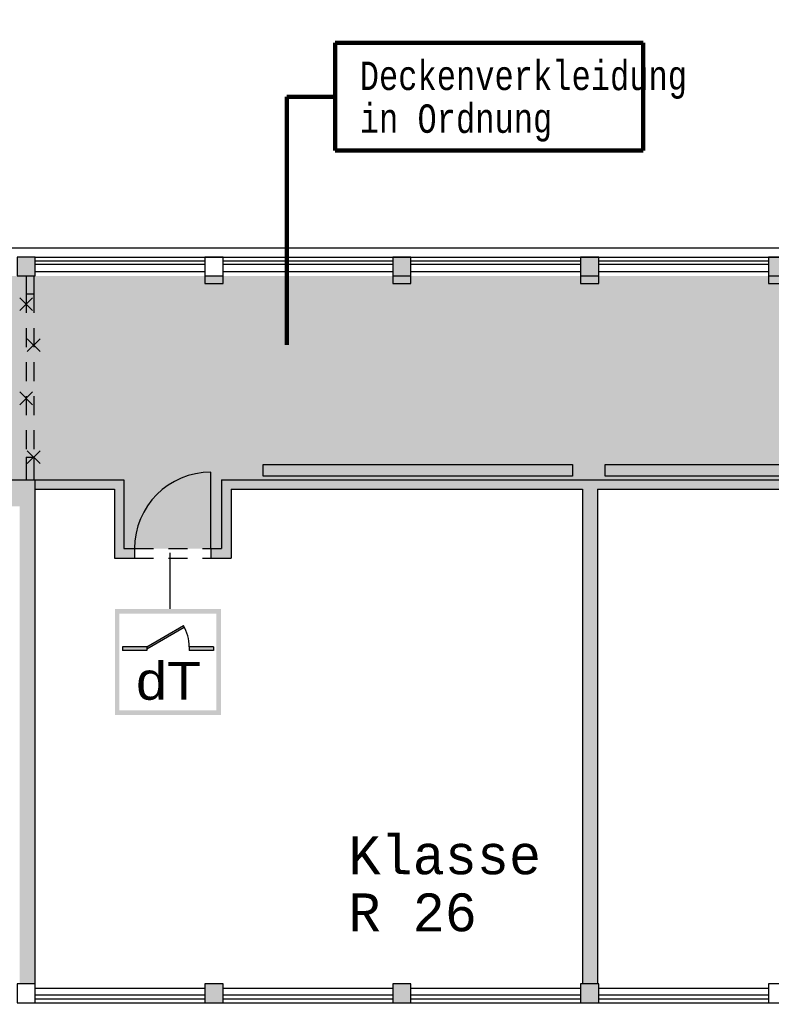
# Model space of a CAD drawing. Header units: metres. Extents: x -5 to 193, y -17 to 20.
# Tile 15 of 22: x 162 to 172, y -4 to 9. Entities that reach past the tile are written whole.
import ezdxf

# ---------------------------------------------------------------- set-up
doc = ezdxf.new("R2010")
doc.units = ezdxf.units.M
doc.header["$PDMODE"] = 65
doc.linetypes.add('AUSGEZOGEN', pattern=[0])
doc.linetypes.add('LINIE_2', pattern=[0.45, 0.25, -0.2])
for name, color, linetype, lineweight in [('XR$1$003METX_RAUMBESCHRIFTUNG_ENT', 7, 'Continuous', 13), ('XR$1$003STTXT_BAUTEILBESCHRIFTUNG', 7, 'Continuous', 13), ('XR$1$003UZ013_BETON_STAHLBETON', 8, 'Continuous', 13), ('XR$1$003WN012_MAUERWERK', 1, 'Continuous', 13), ('XR$1$003WN111_ALLGEMEIN', 7, 'Continuous', 13), ('XR$1$004FEGLA_GLAS', 4, 'Continuous', 13), ('XR$1$004TT111_ALLGEMEIN', 7, 'Continuous', 13), ('XR$1$005BM999_SONSTIGES', 8, 'Continuous', 13), ('XR$1$005BMENT_ENTWURF', 8, 'Continuous', 13), ('XR$2$004TT2DD_ZWEIDIMENSIONAL', 4, 'Continuous', 13)]:
    doc.layers.add(name, color=color, linetype=linetype, lineweight=lineweight)
doc.styles.add('ARIAL', font='ARIAL.TTF')
doc.styles.add('LUCIDACONSOLE', font='LUCON.TTF')
doc.dimstyles.new('_DIMSTYLE_2', dxfattribs={"dimtxt": 0.75, "dimasz": 1, "dimexe": 0, "dimexo": 1e-06, "dimgap": 0.375, "dimtad": 0, "dimrnd": 0.01, "dimzin": 4, "dimdsep": 46, "dimtxsty": 'Standard', "dimblk1": 'ALL_ML_PFEIL', "dimblk2": 'ALL_ML_PFEIL', "dimsah": 1, "dimcen": 0, "dimse1": 1, "dimse2": 1, "dimclrd": 1, "dimclre": 1, "dimclrt": 1, "dimadec": 0, "dimazin": 0, "dimtfac": 1, "dimtdec": 0, "dimtix": 1, "dimtmove": 2, "dimatfit": 3, "dimfxl": 1, "dimtzin": 0, "dimlwd": 0, "dimlwe": 25, "dimarcsym": 0})
doc.dimstyles.new('_DIMSTYLE_3', dxfattribs={"dimtxt": 0.75, "dimasz": 1, "dimexe": 0, "dimexo": 0, "dimgap": 0.375, "dimtad": 0, "dimrnd": 0.01, "dimzin": 4, "dimdsep": 46, "dimtxsty": 'Standard', "dimblk1": 'ALL_ML_STRICH', "dimblk2": 'ALL_ML_STRICH', "dimsah": 1, "dimcen": 0, "dimclrd": 1, "dimclre": 1, "dimclrt": 1, "dimadec": 0, "dimazin": 0, "dimtfac": 1, "dimtdec": 0, "dimtix": 1, "dimtmove": 2, "dimatfit": 3, "dimfxl": 1, "dimtzin": 0, "dimlwd": 0, "dimlwe": 25, "dimarcsym": 0})
doc.dimstyles.new('_DIMSTYLE_4', dxfattribs={"dimtxt": 0.75, "dimasz": 1, "dimexe": 0, "dimexo": 0, "dimgap": 0.375, "dimtad": 0, "dimrnd": 0.01, "dimzin": 4, "dimdsep": 46, "dimtxsty": 'Standard', "dimblk1": 'ALL_ML_STRICH', "dimblk2": 'ALL_ML_STRICH', "dimsah": 1, "dimcen": 0, "dimadec": 0, "dimazin": 0, "dimtfac": 1, "dimtdec": 0, "dimtix": 1, "dimtmove": 2, "dimatfit": 3, "dimfxl": 1, "dimtzin": 0, "dimlwd": 0, "dimlwe": 25, "dimarcsym": 0})

# ---------------------------------------------------------------- blocks, each defined once
blk = doc.blocks.new('ALL_ML_PFEIL')
at = {"color": 0, "linetype": 'ByBlock', "lineweight": -2}
for p, q in [((0, -0.5), (0, 0.5)), ((-1, 0), (0, 0)), ((0, 0), (-0.75, 0.1)), ((-0.75, -0.1), (-0.75, 0.1)), ((0, 0), (-0.75, -0.1))]:
    blk.add_line(p, q, dxfattribs=at)
blk = doc.blocks.new('*D6')
at = {"color": 1, "linetype": 'AUSGEZOGEN', "lineweight": -2}
for p, q in [((162.039, 9.836), (170.562, 9.836)), ((173.156, 9.836), (181.679, 9.836))]:
    blk.add_line(p, q, dxfattribs=at)
at = {"layer": 'DEFPOINTS', "color": 1, "linetype": 'AUSGEZOGEN', "lineweight": 25}
for p in [(162.039, 9.836), (162.039, 5.415), (181.679, 5.383)]:
    blk.add_point(p, dxfattribs=at)
at = {"color": 1, "linetype": 'AUSGEZOGEN', "lineweight": 25, "rotation": 180}
blk.add_blockref('ALL_ML_PFEIL', (162.039, 9.836), dxfattribs=at)
at = {"color": 1, "linetype": 'AUSGEZOGEN', "lineweight": 25}
blk.add_blockref('ALL_ML_PFEIL', (181.679, 9.836), dxfattribs=at)
blk = doc.blocks.new('ALL_ML_STRICH')
at = {"color": 0, "linetype": 'ByBlock', "lineweight": -2}
for p, q in [((0, -0.5), (0, 0.5)), ((-0.3, -0.3), (0.3, 0.3)), ((-1, 0), (0.5, 0))]:
    blk.add_line(p, q, dxfattribs=at)
blk = doc.blocks.new('*D8')
at = {"color": 1, "linetype": 'AUSGEZOGEN', "lineweight": -2}
for p, q in [((126.404, -7.954), (126.404, -9.995)), ((186.869, -7.954), (186.869, -9.995)), ((126.404, -9.995), (155.449, -9.995)), ((158.043, -9.995), (186.869, -9.995))]:
    blk.add_line(p, q, dxfattribs=at)
at = {"layer": 'DEFPOINTS', "color": 1, "linetype": 'AUSGEZOGEN', "lineweight": 25}
for p in [(126.404, -3.942), (186.869, -3.942), (126.404, -9.995)]:
    blk.add_point(p, dxfattribs=at)
at = {"color": 1, "linetype": 'AUSGEZOGEN', "lineweight": 25, "rotation": 180}
blk.add_blockref('ALL_ML_STRICH', (126.404, -9.995), dxfattribs=at)
at = {"color": 1, "linetype": 'AUSGEZOGEN', "lineweight": 25}
blk.add_blockref('ALL_ML_STRICH', (186.869, -9.995), dxfattribs=at)
at = {"color": 1, "linetype": 'AUSGEZOGEN', "lineweight": 25, "insert": (156.746, -9.995), "char_height": 0.75, "width": 2.32969, "attachment_point": 5}
blk.add_mtext('\\W0.62;\\A1;{60.46\\H0.495000;\\S^ ;}', dxfattribs=at)
blk = doc.blocks.new('*D11')
at = {"color": 0, "linetype": 'AUSGEZOGEN', "lineweight": -2}
for p, q in [((151.705, 13.6), (151.705, 14.762)), ((151.705, 14.762), (168.086, 14.762)), ((170.68, 14.762), (186.843, 14.762)), ((186.843, 13.555), (186.843, 14.762))]:
    blk.add_line(p, q, dxfattribs=at)
at = {"layer": 'DEFPOINTS', "color": 0, "linetype": 'AUSGEZOGEN', "lineweight": 25}
for p in [(151.705, 14.762), (151.705, 5.93), (186.843, 0.655)]:
    blk.add_point(p, dxfattribs=at)
at = {"color": 0, "linetype": 'AUSGEZOGEN', "lineweight": 25, "rotation": 180}
blk.add_blockref('ALL_ML_STRICH', (151.705, 14.762), dxfattribs=at)
at = {"color": 0, "linetype": 'AUSGEZOGEN', "lineweight": 25}
blk.add_blockref('ALL_ML_STRICH', (186.843, 14.762), dxfattribs=at)
at = {"color": 0, "linetype": 'AUSGEZOGEN', "lineweight": 25, "insert": (169.383, 14.762), "char_height": 0.75, "width": 2.32969, "attachment_point": 5}
blk.add_mtext('\\W0.62;\\A1;{35.14\\H0.495000;\\S^ ;}', dxfattribs=at)
blk = doc.blocks.new('*D12')
at = {"color": 0, "linetype": 'AUSGEZOGEN', "lineweight": -2}
for p, q in [((190.219, 5.903), (192.546, 5.903)), ((192.546, 2.193), (192.546, 5.903)), ((192.546, -3.942), (192.546, 0.043)), ((190.219, -3.942), (192.546, -3.942))]:
    blk.add_line(p, q, dxfattribs=at)
at = {"layer": 'DEFPOINTS', "color": 0, "linetype": 'AUSGEZOGEN', "lineweight": 25}
for p in [(151.739, 5.903), (186.869, -3.942), (192.546, -3.942)]:
    blk.add_point(p, dxfattribs=at)
at = {"color": 0, "linetype": 'AUSGEZOGEN', "lineweight": 25}
for p, rotation in [((192.546, 5.903), 90), ((192.546, -3.942), -90.00000000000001)]:
    blk.add_blockref('ALL_ML_STRICH', p, dxfattribs=dict(at, rotation=rotation))
at = {"color": 0, "linetype": 'AUSGEZOGEN', "lineweight": 25, "insert": (192.546, 1.118), "char_height": 0.75, "width": 1.86375, "attachment_point": 5, "rotation": 90}
blk.add_mtext('\\W0.62;\\A1;{9.85\\H0.495000;\\S^ ;}', dxfattribs=at)
blk = doc.blocks.new('*D13')
at = {"color": 0, "linetype": 'AUSGEZOGEN', "lineweight": -2}
for p, q in [((190.219, 11.178), (192.546, 11.178)), ((192.546, 9.753), (192.546, 11.178)), ((192.546, 5.903), (192.546, 7.603)), ((190.219, 5.903), (192.546, 5.903))]:
    blk.add_line(p, q, dxfattribs=at)
at = {"layer": 'DEFPOINTS', "color": 0, "linetype": 'AUSGEZOGEN', "lineweight": 25}
for p in [(151.739, 11.178), (151.739, 5.903), (192.546, 5.903)]:
    blk.add_point(p, dxfattribs=at)
at = {"color": 0, "linetype": 'AUSGEZOGEN', "lineweight": 25}
for p, rotation in [((192.546, 11.178), 90), ((192.546, 5.903), -90.00000000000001)]:
    blk.add_blockref('ALL_ML_STRICH', p, dxfattribs=dict(at, rotation=rotation))
at = {"color": 0, "linetype": 'AUSGEZOGEN', "lineweight": 25, "insert": (192.546, 8.678), "char_height": 0.75, "width": 1.86375, "attachment_point": 5, "rotation": 90}
blk.add_mtext('\\W0.62;\\A1;{5.28\\H0.495000;\\S^ ;}', dxfattribs=at)

msp = doc.modelspace()

# ---------------------------------------------------------------- hatches: boundary and pattern name
at = {"linetype": 'AUSGEZOGEN', "lineweight": 25, "true_color": 0xc4ffc4}
h = msp.add_hatch(color=254, dxfattribs=at)
h.paths.add_polyline_path([(151.979, 5.653), (151.979, 2.853), (161.939, 2.853), (161.939, 5.653)])
h.paths.add_polyline_path([(153.891, 3.768), (152.491, 3.768), (152.491, 5.168), (153.891, 5.168)], flags=16)
for points in [[(181.679, 5.653), (162.039, 5.653), (162.039, 2.963), (181.679, 2.963)], [(162.039, 5.415), (161.939, 5.415), (161.939, 3.261), (162.039, 3.261)], [(164.519, 2.963), (163.229, 2.963), (163.229, 2.053), (164.519, 2.053)]]:
    msp.add_hatch(color=254, dxfattribs=at).paths.add_polyline_path(points)
at = {"linetype": 'AUSGEZOGEN', "lineweight": 140}
h = msp.add_hatch(color=0, dxfattribs=at)
h.paths.add_polyline_path([(164.511, 1.256), (163.111, 1.256), (163.111, -0.144), (164.511, -0.144)])
h.paths.add_polyline_path([(163.171, 1.196), (164.451, 1.196), (164.451, -0.084), (163.171, -0.084)], flags=16)
for points in [[(163.531, 0.756), (163.531, 0.731), (164.027, 1.017), (164.016, 1.036)], [(163.531, 0.706), (163.531, 0.756), (163.211, 0.756), (163.211, 0.706)], [(164.411, 0.706), (164.411, 0.756), (164.091, 0.756), (164.091, 0.706)]]:
    msp.add_hatch(color=0, dxfattribs=at).paths.add_polyline_path(points)
at = {"layer": 'XR$1$003METX_RAUMBESCHRIFTUNG_ENT', "linetype": 'AUSGEZOGEN', "lineweight": 25}
for points in [[(162.039, 5.653), (161.939, 5.653), (161.939, 5.415), (162.039, 5.415)], [(162.039, 3.261), (161.939, 3.261), (161.939, 2.963), (162.039, 2.963)]]:
    msp.add_hatch(color=0, dxfattribs=at).paths.add_polyline_path(points)
at = {"layer": 'XR$1$004TT111_ALLGEMEIN', "linetype": 'AUSGEZOGEN', "lineweight": 25}
for points in [[(162.059, 5.903), (162.059, 5.653), (161.819, 5.653), (161.819, 5.903)], [(167.019, 5.903), (167.019, 5.653), (166.779, 5.653), (166.779, 5.903)], [(169.499, 5.903), (169.499, 5.653), (169.259, 5.653), (169.259, 5.903)], [(171.979, 5.903), (171.979, 5.653), (171.739, 5.653), (171.739, 5.903)], [(162.054, 2.963), (162.054, -3.692), (161.854, -3.692), (161.854, 2.613), (154.481, 2.613), (154.481, 2.743), (155.544, 2.743), (155.544, 2.853), (161.739, 2.853), (161.739, 2.963)], [(163.229, 2.963), (163.229, 2.053), (163.369, 2.053), (163.369, 1.928), (163.104, 1.928), (163.104, 2.838), (162.054, 2.838), (162.054, 2.963)], [(174.309, 2.963), (174.309, 2.053), (174.449, 2.053), (174.449, 1.928), (174.184, 1.928), (174.184, 2.838), (169.484, 2.838), (169.484, -3.692), (169.284, -3.692), (169.284, 2.838), (164.644, 2.838), (164.644, 1.928), (164.379, 1.928), (164.379, 2.053), (164.519, 2.053), (164.519, 2.963)], [(164.539, -3.692), (164.539, -3.942), (164.299, -3.942), (164.299, -3.692)], [(167.019, -3.692), (167.019, -3.942), (166.779, -3.942), (166.779, -3.692)], [(169.499, -3.692), (169.499, -3.942), (169.259, -3.942), (169.259, -3.692)]]:
    msp.add_hatch(color=0, dxfattribs=at).paths.add_polyline_path(points, flags=16)

# ---------------------------------------------------------------- linework, layer by layer
at = {"color": 1, "linetype": 'AUSGEZOGEN', "lineweight": 140}
for p, q in [((166.018, 8.732), (166.018, 7.308)), ((170.083, 8.732), (166.018, 8.732)), ((170.083, 7.308), (170.083, 8.732)), ((166.018, 8.02), (165.379, 8.02)), ((165.379, 8.02), (165.379, 4.743)), ((166.018, 7.308), (170.083, 7.308))]:
    msp.add_line(p, q, dxfattribs=at)
at = {"color": 0, "linetype": 'AUSGEZOGEN', "lineweight": 25}
msp.add_line((163.84, 1.256), (163.84, 1.998), dxfattribs=at)
at = {"color": 1, "linetype": 'AUSGEZOGEN', "lineweight": 25}
for p, q in [((163.531, 0.756), (164.016, 1.036)), ((163.531, 0.731), (164.027, 1.017)), ((163.531, 0.756), (163.211, 0.756)), ((163.211, 0.756), (163.211, 0.706)), ((163.531, 0.706), (163.211, 0.706)), ((163.531, 0.756), (163.531, 0.706)), ((164.411, 0.756), (164.091, 0.756)), ((164.091, 0.756), (164.091, 0.706)), ((164.411, 0.706), (164.091, 0.706)), ((164.411, 0.756), (164.411, 0.706))]:
    msp.add_line(p, q, dxfattribs=at)
msp.add_arc((163.531, 0.756), 0.56, 0, 30, dxfattribs=at)
at = {"layer": 'XR$1$003METX_RAUMBESCHRIFTUNG_ENT', "color": 0, "linetype": 'AUSGEZOGEN', "lineweight": 25}
for p, q in [((161.939, 5.653), (161.939, 5.415)), ((162.039, 5.653), (162.039, 5.415)), ((161.854, 5.196), (162.024, 5.366)), ((161.854, 5.366), (162.024, 5.196)), ((161.939, 5.415), (162.039, 5.415)), ((161.954, 4.654), (162.124, 4.824)), ((161.954, 4.824), (162.124, 4.654)), ((161.854, 3.952), (162.024, 4.122)), ((161.854, 4.122), (162.024, 3.952)), ((161.939, 3.261), (162.039, 3.261)), ((161.939, 3.261), (161.939, 2.963)), ((161.954, 3.176), (162.124, 3.346)), ((161.954, 3.346), (162.124, 3.176)), ((162.039, 3.261), (162.039, 2.963))]:
    msp.add_line(p, q, dxfattribs=at)
at = {"layer": 'XR$1$003METX_RAUMBESCHRIFTUNG_ENT', "color": 2, "linetype": 'LINIE_2', "lineweight": 25}
for p, q in [((161.939, 5.415), (161.939, 3.261)), ((162.039, 5.415), (162.039, 3.261))]:
    msp.add_line(p, q, dxfattribs=at)
at = {"layer": 'XR$1$003STTXT_BAUTEILBESCHRIFTUNG', "color": 1, "linetype": 'AUSGEZOGEN', "lineweight": 25}
for p, q in [((151.739, 6.023), (186.869, 6.023)), ((162.059, 5.903), (186.619, 5.903)), ((162.059, 5.713), (164.299, 5.713)), ((164.539, 5.713), (166.779, 5.713)), ((167.019, 5.713), (169.259, 5.713)), ((169.499, 5.713), (171.739, 5.713)), ((162.059, -3.752), (164.299, -3.752)), ((164.539, -3.752), (166.779, -3.752)), ((167.019, -3.752), (169.259, -3.752)), ((169.499, -3.752), (171.739, -3.752)), ((162.059, -3.942), (164.299, -3.942)), ((164.539, -3.942), (166.779, -3.942)), ((167.019, -3.942), (169.259, -3.942)), ((169.499, -3.942), (171.739, -3.942))]:
    msp.add_line(p, q, dxfattribs=at)
at = {"layer": 'XR$1$003UZ013_BETON_STAHLBETON', "color": 0, "linetype": 'AUSGEZOGEN', "lineweight": 25}
for p, q in [((162.059, 5.853), (164.299, 5.853)), ((164.539, 5.853), (166.779, 5.853)), ((167.019, 5.853), (169.259, 5.853)), ((169.499, 5.853), (171.739, 5.853)), ((164.299, 5.803), (162.059, 5.803)), ((166.779, 5.803), (164.539, 5.803)), ((169.259, 5.803), (167.019, 5.803)), ((171.739, 5.803), (169.499, 5.803)), ((164.299, -3.842), (162.059, -3.842)), ((162.059, -3.892), (164.299, -3.892)), ((166.779, -3.842), (164.539, -3.842)), ((164.539, -3.892), (166.779, -3.892)), ((169.259, -3.842), (167.019, -3.842)), ((167.019, -3.892), (169.259, -3.892)), ((171.739, -3.842), (169.499, -3.842)), ((169.499, -3.892), (171.739, -3.892))]:
    msp.add_line(p, q, dxfattribs=at)
at = {"layer": 'XR$1$003WN012_MAUERWERK', "color": 1, "linetype": 'AUSGEZOGEN', "lineweight": 25}
for points in [[(165.066, 3.162), (169.153, 3.162), (169.153, 3.008), (165.066, 3.008), (165.066, 3.162)], [(169.585, 3.162), (173.672, 3.162), (173.672, 3.008), (169.585, 3.008), (169.585, 3.162)]]:
    msp.add_lwpolyline(points, close=True, dxfattribs=at)
at = {"layer": 'XR$1$003WN111_ALLGEMEIN', "color": 2, "linetype": 'AUSGEZOGEN', "lineweight": 25}
for p, q in [((161.739, 2.963), (162.054, 2.963)), ((162.054, 2.963), (162.054, -3.692)), ((162.054, 2.963), (163.229, 2.963)), ((163.229, 2.963), (163.229, 2.053)), ((164.519, 2.963), (174.309, 2.963)), ((164.519, 2.963), (164.519, 2.053)), ((162.054, 2.838), (163.104, 2.838)), ((163.104, 2.838), (163.104, 1.928)), ((164.644, 2.838), (169.284, 2.838)), ((164.644, 2.838), (164.644, 1.928)), ((169.284, 2.838), (169.284, -3.692)), ((169.484, 2.838), (169.484, -3.692)), ((169.484, 2.838), (174.184, 2.838)), ((163.229, 2.053), (163.369, 2.053)), ((163.369, 2.053), (163.369, 1.928)), ((164.379, 2.053), (164.519, 2.053)), ((164.379, 2.053), (164.379, 1.928)), ((163.104, 1.928), (163.369, 1.928)), ((164.379, 1.928), (164.644, 1.928))]:
    msp.add_line(p, q, dxfattribs=at)
for points in [[(161.819, 5.903), (161.819, 5.653), (162.059, 5.653), (162.059, 5.903), (161.819, 5.903)], [(164.299, 5.903), (164.299, 5.653), (164.539, 5.653), (164.539, 5.903), (164.299, 5.903)], [(166.779, 5.903), (166.779, 5.653), (167.019, 5.653), (167.019, 5.903), (166.779, 5.903)], [(169.259, 5.903), (169.259, 5.653), (169.499, 5.653), (169.499, 5.903), (169.259, 5.903)], [(171.739, 5.903), (171.739, 5.653), (171.979, 5.653), (171.979, 5.903), (171.739, 5.903)], [(161.819, -3.692), (161.819, -3.942), (162.059, -3.942), (162.059, -3.692), (161.819, -3.692)], [(164.299, -3.692), (164.299, -3.942), (164.539, -3.942), (164.539, -3.692), (164.299, -3.692)], [(166.779, -3.692), (166.779, -3.942), (167.019, -3.942), (167.019, -3.692), (166.779, -3.692)], [(169.259, -3.692), (169.259, -3.942), (169.499, -3.942), (169.499, -3.692), (169.259, -3.692)], [(171.739, -3.692), (171.739, -3.942), (171.979, -3.942), (171.979, -3.692), (171.739, -3.692)]]:
    msp.add_lwpolyline(points, close=True, dxfattribs=at)
at = {"layer": 'XR$1$005BM999_SONSTIGES', "color": 1, "linetype": 'AUSGEZOGEN', "lineweight": 25}
msp.add_line((164.379, 2.053), (164.379, 3.063), dxfattribs=at)
msp.add_arc((164.379, 2.053), 1.01, 90, 180, dxfattribs=at)
at = {"layer": 'XR$1$005BMENT_ENTWURF', "color": 254, "linetype": 'LINIE_2', "lineweight": 25, "true_color": 0xf0f0b4}
for p, q in [((164.299, 5.653), (164.299, 5.553)), ((164.539, 5.553), (164.539, 5.653)), ((166.779, 5.653), (166.779, 5.553)), ((167.019, 5.553), (167.019, 5.653)), ((169.259, 5.653), (169.259, 5.553)), ((169.499, 5.553), (169.499, 5.653)), ((171.739, 5.653), (171.739, 5.553)), ((164.299, 5.553), (164.539, 5.553)), ((166.779, 5.553), (167.019, 5.553)), ((169.259, 5.553), (169.499, 5.553)), ((171.739, 5.553), (171.979, 5.553)), ((163.369, 2.053), (164.379, 2.053)), ((163.369, 1.928), (164.379, 1.928))]:
    msp.add_line(p, q, dxfattribs=at)

# ---------------------------------------------------------------- texts
at = {"color": 0, "linetype": 'AUSGEZOGEN', "lineweight": 25, "insert": (163.39, 0.051), "char_height": 0.5, "width": 1.07943, "attachment_point": 7, "style": 'ARIAL'}
msp.add_mtext('\\W1.05;dT', dxfattribs=at)
at = {"layer": 'XR$1$004FEGLA_GLAS', "color": 0, "linetype": 'AUSGEZOGEN', "lineweight": 25, "insert": (166.195, -1.746), "char_height": 0.5, "width": 3.16202, "attachment_point": 1, "line_spacing_factor": 0.903614, "style": 'LUCIDACONSOLE'}
msp.add_mtext('{\\fLucida Console|i0|b0;\\H0.500000;\\W1.000000;\\C7;Klasse}\\P{\\fLucida Console|i0|b0;\\H0.500000;\\W1.000000;\\C7;R 26}\\P', dxfattribs=at)
at = {"layer": 'XR$2$004TT2DD_ZWEIDIMENSIONAL', "color": 0, "linetype": 'AUSGEZOGEN', "lineweight": 140, "insert": (166.343, 8.483), "char_height": 0.375, "width": 5.0828, "attachment_point": 1, "line_spacing_factor": 0.903614, "style": 'LUCIDACONSOLE'}
msp.add_mtext('{\\fLucida Console|i0|b0;\\H0.375000;\\W0.800000;\\C7;Deckenverkleidung}\\P{\\fLucida Console|i0|b0;\\H0.375000;\\W0.800000;\\C7;in Ordnung}\\P', dxfattribs=at)

# ---------------------------------------------------------------- dimensions: what is measured, and where the dimension line sits
at = {"color": 0, "linetype": 'AUSGEZOGEN', "lineweight": 25}
dim = msp.add_linear_dim(base=(186.843, 14.762), p1=(151.705, 13.6), p2=(186.843, 13.555), dimstyle='_DIMSTYLE_4', override={"dimpost": '<>', "dimclrd": 0, "dimclre": 0, "dimclrt": 0, "dimlwd": 0, "dimlwe": 25}, dxfattribs=at)
dim.commit()
dim.dimension.update_dxf_attribs({"geometry": '*D11', "text_midpoint": (169.383, 14.762)})
for base, p1, p2, picture, middle in [((192.545984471, 11.178106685), (190.218804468, 5.903106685), (190.218804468, 11.178106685), '*D13', (192.545984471, 8.678106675)), ((192.545984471, 5.903106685), (190.218804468, -3.941893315), (190.218804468, 5.903106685), '*D12', (192.545984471, 1.118106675))]:
    dim = msp.add_linear_dim(base=base, p1=p1, p2=p2, angle=90, dimstyle='_DIMSTYLE_4', override={"dimpost": '<>', "dimclrd": 0, "dimclre": 0, "dimclrt": 0, "dimlwd": 0, "dimlwe": 25}, dxfattribs=at)
    dim.commit()
    dim.dimension.update_dxf_attribs({"geometry": picture, "text_midpoint": middle})
at = {"color": 1, "linetype": 'AUSGEZOGEN', "lineweight": 25}
for base, p1, p2, dimstyle, picture, middle in [((181.679, 9.836), (162.039, 5.415), (181.679, 5.383), '_DIMSTYLE_2', '*D6', (171.859, 9.836)), ((186.86888571, -9.995225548), (126.40388571, -7.953740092), (186.86888571, -7.953740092), '_DIMSTYLE_3', '*D8', (156.745760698, -9.995225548))]:
    dim = msp.add_linear_dim(base=base, p1=p1, p2=p2, dimstyle=dimstyle, override={"dimpost": '<>', "dimclrd": 1, "dimclre": 1, "dimclrt": 1, "dimlwd": 0, "dimlwe": 25}, dxfattribs=at)
    dim.commit()
    dim.dimension.update_dxf_attribs({"geometry": picture, "text_midpoint": middle})

doc.saveas('drawing.dxf')
